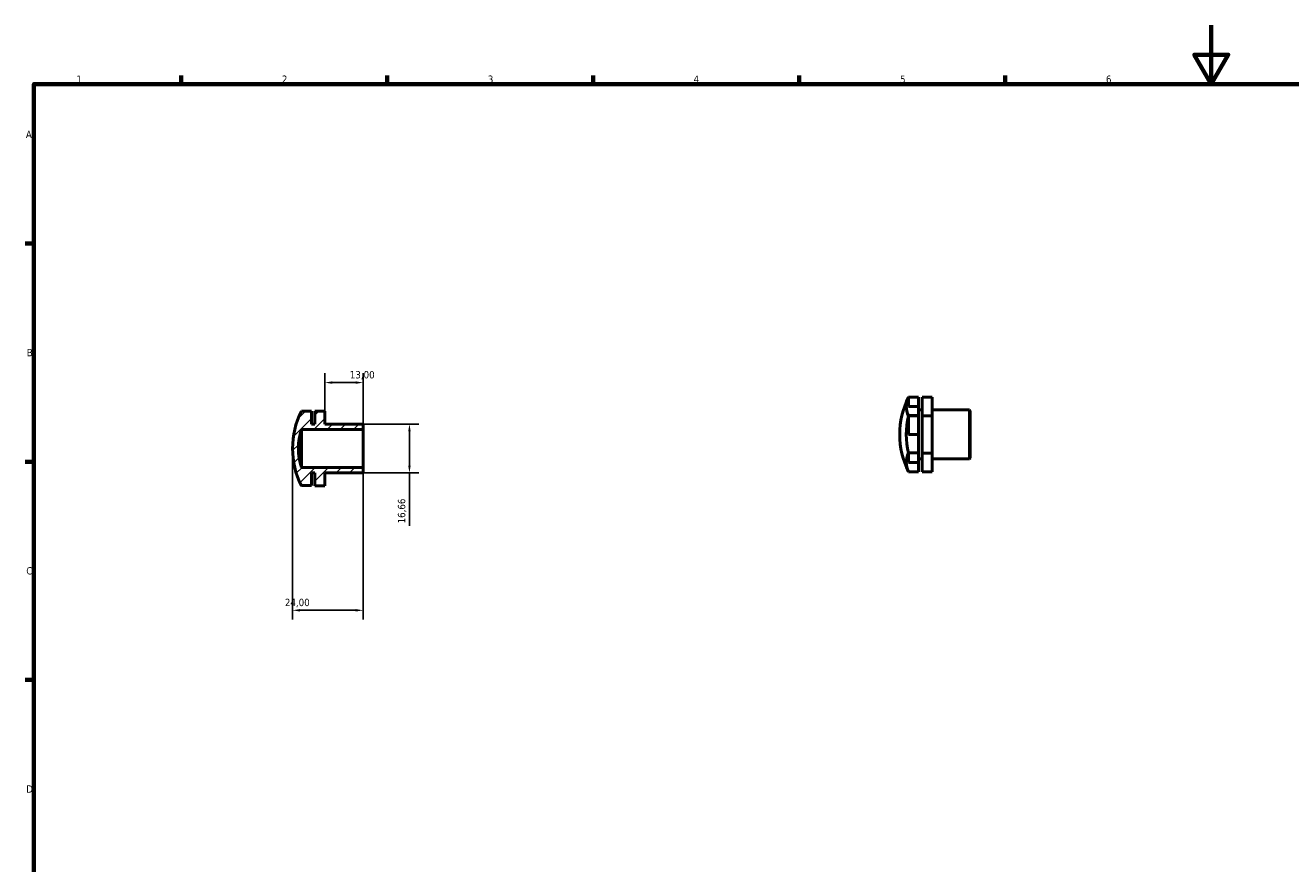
# Model space of a CAD drawing. Header units: millimetres. Extents: x 0 to 895, y 0 to 594.
# Tile 2 of 3: x 17 to 448, y 309 to 594. Entities that reach past the tile are written whole.
import ezdxf

# ---------------------------------------------------------------- set-up
doc = ezdxf.new("R2010")
doc.units = ezdxf.units.MM
for name, color, linetype, lineweight in [('Border (ISO)', 7, 'Continuous', 70), ('Dimension (ISO)', 7, 'Continuous', 25), ('Hatch (ISO)', 7, 'Continuous', 18), ('Visible (ISO)', 7, 'Continuous', 50)]:
    doc.layers.add(name, color=color, linetype=linetype, lineweight=lineweight)
doc.styles.add('Note Text (ISO)', font='tahoma.ttf')
doc.dimstyles.new('Default (ISO)', dxfattribs={"dimtxt": 2.5, "dimasz": 2.5, "dimexe": 3.175, "dimexo": 0, "dimgap": 0.762, "dimtad": 1, "dimrnd": 1e-08, "dimzin": 0, "dimtxsty": 'Note Text (ISO)', "dimcen": 0.09, "dimdle": 10, "dimclrd": 256, "dimclre": 256, "dimclrt": 232, "dimazin": 0, "dimtfac": 1.40208, "dimtmove": 0, "dimatfit": 3, "dimfxl": 1, "dimtolj": 1, "dimtzin": 0, "dimlwd": -1, "dimlwe": -1, "dimarcsym": 0})

# ---------------------------------------------------------------- blocks, each defined once
blk = doc.blocks.new('Borders Default Border')
at = {"layer": 'Border (ISO)'}
for p, q in [((70.08, 574), (70.08, 576.9)), ((140.17, 574), (140.17, 576.9)), ((210.25, 574), (210.25, 576.9)), ((280.33, 574), (280.33, 576.9)), ((350.42, 574), (350.42, 576.9)), ((20, 519.75), (17.1, 519.75)), ((20, 445.5), (17.1, 445.5)), ((20, 371.25), (17.1, 371.25))]:
    blk.add_line(p, q, dxfattribs=at)
at = {"layer": 'Border (ISO)', "flags": 128}
for points in [[(420.5, 594), (420.5, 574), (414.73, 584), (426.27, 584), (420.5, 574)], [(20, 20), (20, 574), (821, 574), (821, 20), (20, 20)]]:
    blk.add_lwpolyline(points, dxfattribs=at)
at = {"layer": 'Border (ISO)', "color": 232, "true_color": 0xca0064, "char_height": 2.5, "attachment_point": 7, "style": 'Note Text (ISO)'}
for s, insert in [('1', (34.48, 574.4)), ('2', (104.37, 574.4)), ('3', (174.43, 574.35)), ('4', (244.42, 574.4)), ('5', (314.64, 574.35)), ('6', (384.66, 574.35)), ('A', (17.29, 555.62)), ('B', (17.59, 481.37)), ('C', (17.43, 407.08)), ('D', (17.43, 332.88))]:
    blk.add_mtext(s, dxfattribs=dict(at, insert=insert))
blk = doc.blocks.new('*D7')
at = {"layer": 'Defpoints', "color": 0, "transparency": 16777216}
for p in [(131.76, 458.33), (131.76, 441.67), (147.76, 441.67)]:
    blk.add_point(p, dxfattribs=at)
at = {"layer": 'Dimension (ISO)', "transparency": 16777216}
for p, q in [((131.76, 458.33), (150.94, 458.33)), ((147.76, 455.83), (147.76, 444.17)), ((131.76, 441.67), (150.94, 441.67)), ((147.76, 441.67), (147.76, 423.73))]:
    blk.add_line(p, q, dxfattribs=at)
for points in [[(147.34, 455.83), (148.18, 455.83), (147.76, 458.33)], [(147.34, 444.17), (148.18, 444.17), (147.76, 441.67)]]:
    blk.add_solid(points, dxfattribs=at)
at = {"layer": 'Dimension (ISO)', "color": 232, "true_color": 0xca0064, "transparency": 16777216, "insert": (143.83, 424.5), "char_height": 2.5, "attachment_point": 1, "rotation": 90, "style": 'Note Text (ISO)'}
blk.add_mtext('\\A1;16,66', dxfattribs=at)
blk = doc.blocks.new('*D8')
at = {"layer": 'Defpoints', "color": 0, "transparency": 16777216}
for p in [(108, 450), (132, 443.5), (108, 394.94)]:
    blk.add_point(p, dxfattribs=at)
at = {"layer": 'Dimension (ISO)', "transparency": 16777216}
for p, q in [((108, 450), (108, 391.76)), ((132, 443.5), (132, 391.76)), ((129.5, 394.94), (110.5, 394.94))]:
    blk.add_line(p, q, dxfattribs=at)
for points in [[(110.5, 395.36), (110.5, 394.52), (108, 394.94)], [(129.5, 395.36), (129.5, 394.52), (132, 394.94)]]:
    blk.add_solid(points, dxfattribs=at)
at = {"layer": 'Dimension (ISO)', "color": 232, "true_color": 0xca0064, "transparency": 16777216, "insert": (105.39, 398.87), "char_height": 2.5, "attachment_point": 1, "style": 'Note Text (ISO)'}
blk.add_mtext('\\A1;24,00', dxfattribs=at)
blk = doc.blocks.new('*D9')
at = {"layer": 'Defpoints', "color": 0, "transparency": 16777216}
for p in [(132, 472.42), (119, 462.68), (132, 456.5)]:
    blk.add_point(p, dxfattribs=at)
at = {"layer": 'Dimension (ISO)', "transparency": 16777216}
for p, q in [((119, 462.68), (119, 475.59)), ((132, 456.5), (132, 475.59)), ((121.5, 472.42), (129.5, 472.42))]:
    blk.add_line(p, q, dxfattribs=at)
for points in [[(121.5, 472.84), (121.5, 472), (119, 472.42)], [(129.5, 472.84), (129.5, 472), (132, 472.42)]]:
    blk.add_solid(points, dxfattribs=at)
at = {"layer": 'Dimension (ISO)', "color": 232, "true_color": 0xca0064, "transparency": 16777216, "insert": (127.48, 476.35), "char_height": 2.5, "attachment_point": 1, "style": 'Note Text (ISO)'}
blk.add_mtext('\\A1;13,00', dxfattribs=at)

msp = doc.modelspace()

# ---------------------------------------------------------------- hatches: boundary and pattern name
at = {"layer": 'Hatch (ISO)'}
h = msp.add_hatch(dxfattribs=at)
h.set_pattern_fill('ANSI31', color=256, scale=25.4, style=0)
h.set_pattern_definition([(45, (0, 0), (-2.245064, 2.245064), [])])
edge = h.paths.add_edge_path()
edge.add_line((132, 458.091), (131.76, 458.331))
edge.add_line((131.76, 458.331), (119, 458.331))
edge.add_line((119, 458.331), (119, 462.679))
edge.add_line((119, 462.679), (115.571, 462.679))
edge.add_line((115.571, 462.679), (115.571, 458.331))
edge.add_line((115.571, 458.331), (114.429, 458.331))
edge.add_line((114.429, 458.331), (114.429, 462.65))
edge.add_line((114.429, 462.65), (111, 462.65))
edge.add_line((111, 462.65), (111, 462.679))
edge.add_line((111, 462.679), (110.989, 462.679))
edge.add_ellipse((136.388, 450), major_axis=(-25.399, 12.679), ratio=1, start_angle=0, end_angle=53.05618)
edge.add_line((110.989, 437.321), (111, 437.321))
edge.add_line((111, 437.321), (111, 437.35))
edge.add_line((111, 437.35), (114.429, 437.35))
edge.add_line((114.429, 437.35), (114.429, 441.669))
edge.add_line((114.429, 441.669), (115.571, 441.669))
edge.add_line((115.571, 441.669), (115.571, 437.321))
edge.add_line((115.571, 437.321), (119, 437.321))
edge.add_line((119, 437.321), (119, 441.669))
edge.add_line((119, 441.669), (131.76, 441.669))
edge.add_line((131.76, 441.669), (132, 441.909))
edge.add_line((132, 441.909), (132, 443.5))
edge.add_line((132, 443.5), (111, 443.5))
edge.add_ellipse((131.201, 450), major_axis=(-20.201, -6.5), ratio=1, start_angle=324.3268, end_angle=360, ccw=False)
edge.add_line((111, 456.5), (132, 456.5))
edge.add_line((132, 456.5), (132, 458.091))

# ---------------------------------------------------------------- linework, layer by layer
at = {"layer": 'Visible (ISO)'}
for p, q in [((317.531, 467.477), (317.531, 464.313)), ((317.531, 467.477), (320.96, 467.477)), ((320.96, 467.477), (317.531, 467.477)), ((317.531, 467.477), (317.531, 467.477)), ((320.96, 467.44), (317.531, 467.44)), ((320.96, 467.477), (320.96, 467.477)), ((320.96, 464.313), (320.96, 467.44)), ((325.531, 467.478), (322.103, 467.478)), ((322.103, 467.478), (322.103, 461.092)), ((325.531, 461.092), (325.531, 467.478)), ((111, 462.679), (110.989, 462.679)), ((114.429, 462.702), (111, 462.702)), ((111, 462.702), (111, 462.701)), ((111, 462.701), (114.429, 462.701)), ((111, 462.65), (111, 462.679)), ((114.429, 462.664), (111, 462.664)), ((114.429, 462.65), (111, 462.65)), ((114.429, 462.701), (114.429, 462.702)), ((114.429, 462.65), (114.429, 462.664)), ((114.429, 458.331), (114.429, 462.65)), ((119, 462.679), (115.571, 462.679)), ((115.571, 462.679), (115.571, 458.331)), ((119, 458.331), (119, 462.679)), ((317.531, 464.313), (320.96, 464.313)), ((317.531, 461.205), (320.96, 461.205)), ((320.96, 461.205), (317.531, 461.205)), ((317.531, 461.205), (317.531, 461.205)), ((317.531, 461.205), (317.531, 461.205)), ((320.96, 461.205), (317.531, 461.205)), ((317.531, 461.13), (317.531, 461.093)), ((320.96, 461.13), (317.531, 461.13)), ((317.531, 461.093), (317.531, 461.092)), ((317.531, 461.092), (317.531, 454.798)), ((320.96, 464.313), (320.96, 461.205)), ((320.96, 463.107), (322.103, 463.107)), ((320.96, 461.205), (320.96, 461.13)), ((320.96, 461.205), (320.96, 461.205)), ((320.96, 461.205), (320.96, 461.205)), ((320.96, 454.798), (320.96, 461.13)), ((325.531, 461.092), (322.103, 461.092)), ((322.103, 461.092), (322.103, 448.391)), ((325.531, 463.107), (338.291, 463.107)), ((325.531, 448.391), (325.531, 461.092)), ((338.291, 446.445), (338.291, 463.107)), ((338.531, 462.867), (338.291, 463.107)), ((338.531, 462.867), (338.531, 446.685)), ((111, 456.5), (132, 456.5)), ((111, 443.5), (111, 456.5)), ((115.571, 458.331), (114.429, 458.331)), ((131.76, 458.331), (119, 458.331)), ((132, 458.091), (131.76, 458.331)), ((132, 456.5), (132, 458.091)), ((132, 443.5), (132, 456.5)), ((317.531, 454.798), (320.96, 454.798)), ((320.96, 454.798), (320.96, 448.504)), ((320.96, 448.504), (317.531, 448.504)), ((320.96, 448.504), (317.531, 448.504)), ((317.531, 448.504), (317.531, 448.503)), ((317.531, 448.504), (317.531, 448.504)), ((317.531, 448.503), (320.96, 448.503)), ((317.531, 448.466), (317.531, 448.391)), ((320.96, 448.466), (317.531, 448.466)), ((317.531, 448.391), (317.531, 445.261)), ((317.531, 448.391), (317.531, 448.391)), ((320.96, 448.503), (320.96, 448.504)), ((320.96, 448.504), (320.96, 448.504)), ((320.96, 448.503), (320.96, 448.466)), ((320.96, 445.261), (320.96, 448.466)), ((325.531, 448.391), (322.103, 448.391)), ((322.103, 448.391), (322.103, 442.074)), ((325.531, 442.074), (325.531, 448.391)), ((132, 443.5), (111, 443.5)), ((132, 441.909), (132, 443.5)), ((317.531, 445.261), (320.96, 445.261)), ((320.96, 446.445), (322.103, 446.445)), ((320.96, 445.261), (320.96, 442.112)), ((325.531, 446.445), (338.291, 446.445)), ((338.531, 446.685), (338.291, 446.445)), ((114.429, 437.35), (114.429, 441.669)), ((114.429, 441.669), (115.571, 441.669)), ((115.571, 441.669), (115.571, 437.321)), ((119, 437.321), (119, 441.669)), ((119, 441.669), (131.76, 441.669)), ((131.76, 441.669), (132, 441.909)), ((317.531, 442.112), (317.531, 442.075)), ((320.96, 442.112), (317.531, 442.112)), ((320.96, 442.075), (317.531, 442.075)), ((320.96, 442.075), (317.531, 442.075)), ((317.531, 442.075), (317.531, 442.075)), ((320.96, 442.075), (320.96, 442.075)), ((325.531, 442.074), (322.103, 442.074)), ((110.989, 437.321), (111, 437.321)), ((111, 437.321), (111, 437.35)), ((111, 437.35), (114.429, 437.35)), ((111, 437.321), (111, 437.299)), ((115.571, 437.321), (119, 437.321)), ((115.571, 437.321), (115.571, 437.298)), ((119, 437.298), (115.571, 437.298)), ((119, 437.298), (119, 437.321))]:
    msp.add_line(p, q, dxfattribs=at)
for centre, radius, start, end in [((342.919, 454.776), 28.388, 153.47191, 206.52809), ((136.388, 450), 28.388, 153.47191, 206.52809), ((131.201, 450), 21.221, 162.1634, 197.8366)]:
    msp.add_arc(centre, radius, start, end, dxfattribs=at)
for centre, ratio, start_param, end_param in [((342.919, 464.285), 0.5027026, 6.0380833, 6.5282873), ((342.919, 464.319), 0.4972926, 6.0380833, 6.0398587), ((342.919, 454.742), 0.9999951, 6.0380833, 6.5282873), ((342.919, 445.233), 0.4972926, 6.0380833, 6.5282873), ((136.388, 440.457), 0.4972926, 0.2433266, 0.245102)]:
    msp.add_ellipse(centre, major_axis=(-26.17, 0), ratio=ratio, start_param=start_param, end_param=end_param, dxfattribs=at)

# ---------------------------------------------------------------- block references
msp.add_blockref('Borders Default Border', (0, 0))

# ---------------------------------------------------------------- dimensions: what is measured, and where the dimension line sits
at = {"layer": 'Dimension (ISO)'}
for base, p1, p2, angle, override, picture, middle in [((132, 472.419), (119, 462.679), (132, 456.5), 180, {"dimdec": 2, "dimtp": 0, "dimtm": 0, "dimtdec": 2, "dimtofl": 0, "dimatfit": 1}, '*D9', (131.5, 472.419)), ((147.76, 441.669), (131.76, 458.331), (131.76, 441.669), 90, {"dimdec": 2, "dimtp": 0, "dimtm": 0, "dimtdec": 2, "dimtofl": 0, "dimatfit": 2}, '*D7', (147.76, 428.524)), ((108, 394.939), (132, 443.5), (108, 450), 180, {"dimdec": 2, "dimtp": 0, "dimtm": 0, "dimtdec": 2, "dimtofl": 0, "dimatfit": 1}, '*D8', (109.5, 394.939))]:
    dim = msp.add_linear_dim(base=base, p1=p1, p2=p2, angle=angle, dimstyle='Default (ISO)', override=override, dxfattribs=at)
    dim.commit()
    dim.dimension.update_dxf_attribs({"geometry": picture, "text_midpoint": middle, "dimtype": 160})

doc.saveas('drawing.dxf')
